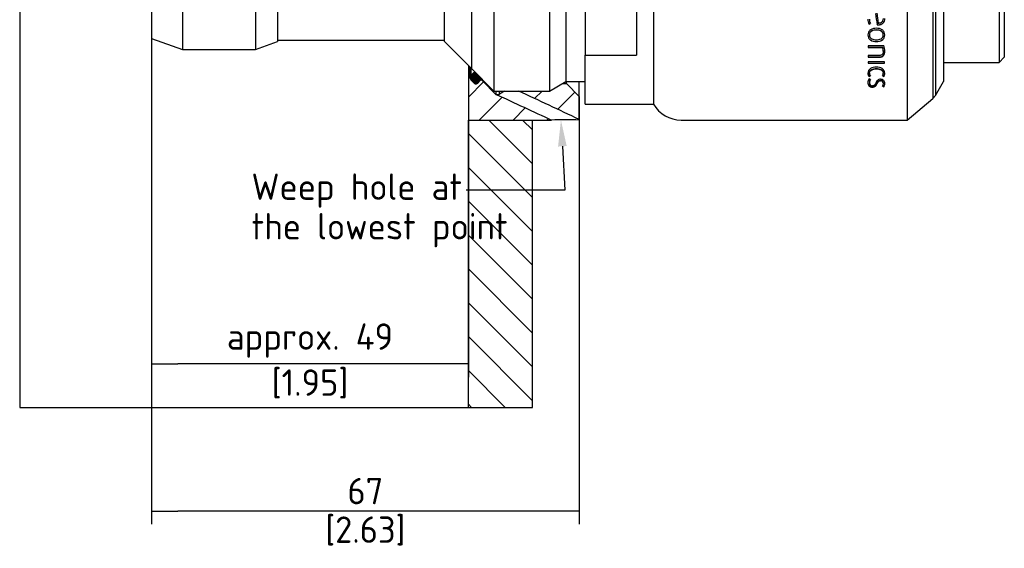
# Paper-space layout 'Installation' of a CAD drawing. Header units: millimetres. Extents: x -20 to 275, y -85 to 192.
# Tile 2 of 6: x -1 to 130, y 48 to 118. Entities that reach past the tile are written whole.
import ezdxf
from ezdxf import colors
from ezdxf.entities.mleader import LeaderData, LeaderLine
from ezdxf.lldxf.tags import DXFTag
from ezdxf.math import Vec2, Vec3

# ---------------------------------------------------------------- set-up
doc = ezdxf.new("R2010")
doc.units = ezdxf.units.MM
for name, color, linetype in [('Default', 7, 'Continuous'), ('DV7_Default', 7, 'Continuous'), ('G0.5-ORING', 7, 'Continuous'), ('HAW-12G-OTK', 7, 'Continuous'), ('SRV_G0.5_B', 7, 'Continuous'), ('WALL-THICK', 7, 'Continuous')]:
    doc.layers.add(name, color=color, linetype=linetype)
doc.styles.add('SEACAD_Solid_Edge_ISO', font='seiso.ttf')
tags = doc.linetypes.add('DOT2', pattern=[3.175, 0, -3.175]).pattern_tags.tags
tags[6:7] = [DXFTag(74, 4), DXFTag(75, 0), DXFTag(340, '0'), DXFTag(46, 0.0), DXFTag(50, 0.0), DXFTag(44, 0.0), DXFTag(45, 0.0)]
tags[4:5] = [DXFTag(74, 4), DXFTag(75, 0), DXFTag(340, '0'), DXFTag(46, 0.0), DXFTag(50, 0.0), DXFTag(44, 0.0), DXFTag(45, 0.0)]
doc.dimstyles.new('Rheonics_Publish', dxfattribs={"dimtxt": 3.5, "dimasz": 3.5, "dimexe": 1.75, "dimexo": 0, "dimgap": 0.875, "dimtad": 1, "dimdec": 1, "dimlfac": 0.4, "dimdsep": 46, "dimtxsty": 'SEACAD_Solid_Edge_ISO', "dimblk1": '_SE_FILLED', "dimblk2": '_SE_FILLED', "dimsah": 1, "dimcen": 1.75, "dimazin": 0, "dimtfac": 0.5, "dimtdec": 3, "dimtmove": 0, "dimatfit": 3, "dimfxl": 1, "dimarcsym": 0})

# ---------------------------------------------------------------- blocks, each defined once
blk = doc.blocks.new('_SE_FILLED')
at = {"color": 0}
blk.add_line((0, 0), (-1, 0), dxfattribs=at)
blk.add_solid([(0, 0), (-1, -0.1665), (-1, 0.1665), (0, 0)], dxfattribs=at)
blk = doc.blocks.new('DMBLK40')
at = {"layer": 'Default', "color": 0, "linetype": 'Continuous', "lineweight": -2, "transparency": 16777216}
for p, q in [((16.5, 117.64), (16.5, 51.27)), ((73.25, 108.02), (73.25, 51.27)), ((69.75, 53.02), (20, 53.02))]:
    blk.add_line(p, q, dxfattribs=at)
at = {"layer": 'Defpoints', "color": 0, "linetype": 'Continuous', "transparency": 16777216}
for p in [(16.5, 117.64), (73.25, 108.02), (16.5, 53.02)]:
    blk.add_point(p, dxfattribs=at)
at = {"layer": 'Default', "color": 0, "linetype": 'Continuous', "lineweight": -2, "transparency": 16777216, "xscale": 3.5, "yscale": 3.5, "zscale": 3.5, "rotation": 180}
blk.add_blockref('_SE_FILLED', (16.5, 53.02), dxfattribs=at)
at = {"layer": 'Default', "color": 0, "linetype": 'Continuous', "lineweight": -2, "transparency": 16777216, "xscale": 3.5, "yscale": 3.5, "zscale": 3.5}
blk.add_blockref('_SE_FILLED', (73.25, 53.02), dxfattribs=at)
at = {"layer": 'Default', "color": 0, "linetype": 'Continuous', "transparency": 16777216, "char_height": 3.5, "attachment_point": 5, "style": 'SEACAD_Solid_Edge_ISO'}
for s, insert in [('\\A1;67', (44.88, 55.67)), ('[2.63]', (44.88, 50.38))]:
    blk.add_mtext(s, dxfattribs=dict(at, insert=insert))
blk = doc.blocks.new('DMBLK43')
at = {"layer": 'Default', "color": 0, "linetype": 'Continuous', "lineweight": -2, "transparency": 16777216}
for p, q in [((16.5, 117.64), (16.5, 70.79)), ((58.55, 104.89), (58.55, 70.79)), ((55.05, 72.54), (20, 72.54))]:
    blk.add_line(p, q, dxfattribs=at)
at = {"layer": 'Defpoints', "color": 0, "linetype": 'Continuous', "transparency": 16777216}
for p in [(16.5, 117.64), (58.55, 104.89), (16.5, 72.54)]:
    blk.add_point(p, dxfattribs=at)
at = {"layer": 'Default', "color": 0, "linetype": 'Continuous', "lineweight": -2, "transparency": 16777216, "xscale": 3.5, "yscale": 3.5, "zscale": 3.5, "rotation": 180}
blk.add_blockref('_SE_FILLED', (16.5, 72.54), dxfattribs=at)
at = {"layer": 'Default', "color": 0, "linetype": 'Continuous', "lineweight": -2, "transparency": 16777216, "xscale": 3.5, "yscale": 3.5, "zscale": 3.5}
blk.add_blockref('_SE_FILLED', (58.55, 72.54), dxfattribs=at)
at = {"layer": 'Default', "color": 0, "linetype": 'Continuous', "transparency": 16777216, "char_height": 3.5, "attachment_point": 5, "style": 'SEACAD_Solid_Edge_ISO'}
for s, insert in [('\\A1;approx. 49', (37.53, 75.64)), ('[1.95]', (37.53, 69.89))]:
    blk.add_mtext(s, dxfattribs=dict(at, insert=insert))
blk = doc.blocks.new('SE21')
at = {"layer": 'DV7_Default', "linetype": 'Continuous'}
h = blk.add_hatch(color=7, dxfattribs=at)
edge = h.paths.add_edge_path()
edge.add_spline(control_points=[(79.95, 111.22), (79.89, 111.21), (79.82, 111.19), (79.76, 111.16), (79.69, 111.13), (79.63, 111.09), (79.57, 111.04), (79.52, 110.98), (79.47, 110.92), (79.43, 110.85), (79.4, 110.79), (79.37, 110.71), (79.36, 110.64), (79.35, 110.56), (79.36, 110.48), (79.37, 110.41), (79.38, 110.33), (79.41, 110.26), (79.45, 110.2), (79.49, 110.13), (79.54, 110.07), (79.6, 110.02), (79.66, 109.97), (79.72, 109.93), (79.8, 109.91)], knot_values=[0, 0, 0, 0, 0.046248, 0.046248, 0.046248, 0.099953, 0.099953, 0.099953, 0.153658, 0.153658, 0.153658, 0.207363, 0.207363, 0.207363, 0.261068, 0.261068, 0.261068, 0.314773, 0.314773, 0.314773, 0.368477, 0.368477, 0.368477, 0.422181, 0.422181, 0.422181, 0.422181], degree=3, periodic=0)
edge.add_spline(control_points=[(79.8, 109.91), (79.84, 109.89), (79.89, 109.88), (79.93, 109.87), (80.01, 109.86), (80.09, 109.86), (80.16, 109.87), (80.24, 109.89), (80.31, 109.91), (80.38, 109.95), (80.44, 109.99), (80.5, 110.04), (80.55, 110.1), (80.6, 110.16), (80.64, 110.22), (80.67, 110.29), (80.69, 110.35), (80.7, 110.4), (80.71, 110.46)], knot_values=[0.712747, 0.712747, 0.712747, 0.712747, 0.746066, 0.746066, 0.746066, 0.79977, 0.79977, 0.79977, 0.853474, 0.853474, 0.853474, 0.907179, 0.907179, 0.907179, 0.960884, 0.960884, 0.960884, 1, 1, 1, 1], degree=3, periodic=0)
edge.add_line((80.71, 110.46), (79.95, 111.22))
at = {"layer": 'G0.5-ORING', "linetype": 'Continuous'}
h = blk.add_hatch(dxfattribs=at)
h.set_pattern_fill('LINE', scale=2, angle=135, style=0)
edge = h.paths.add_edge_path()
edge.add_spline(control_points=[(79.93, 111.22), (79.8, 111.2), (79.68, 111.15), (79.49, 110.99), (79.41, 110.88), (79.33, 110.64), (79.32, 110.51), (79.38, 110.27), (79.44, 110.15), (79.62, 109.97), (79.74, 109.91), (79.98, 109.85), (80.11, 109.86), (80.35, 109.94), (80.46, 110.02), (80.62, 110.21), (80.67, 110.33), (80.69, 110.46)], knot_values=[0, 0, 0, 0, 0.125, 0.125, 0.25, 0.25, 0.375, 0.375, 0.5, 0.5, 0.625, 0.625, 0.75, 0.75, 0.875, 0.875, 1, 1, 1, 1], degree=3, periodic=0)
edge.add_line((80.69, 110.46), (79.93, 111.22))
at = {"layer": 'HAW-12G-OTK', "linetype": 'Continuous'}
h = blk.add_hatch(dxfattribs=at)
h.set_pattern_fill('LINE', angle=45, style=0)
edge = h.paths.add_edge_path()
edge.add_line((87.51, 104.89), (90.04, 104.89))
edge.add_ellipse((60.39, 119.62), major_axis=(-106.71, 49.75), ratio=0.007219, start_angle=178.0989, end_angle=178.5883)
edge.add_line((82.71, 108.29), (82.67, 108.29))
edge.add_line((82.67, 108.29), (80.83, 110.13))
edge.add_arc((80.71, 110.01), 0.17, 44.9996, 135.0004)
edge.add_line((80.59, 110.13), (80.26, 109.8))
edge.add_arc((80.02, 110.04), 0.34, 224.9996, 315.0004, ccw=False)
edge.add_line((79.78, 109.8), (79.37, 110.2))
edge.add_arc((79.61, 110.45), 0.343, 180.224, 224.7756, ccw=False)
edge.add_line((79.27, 110.44), (79.27, 110.96))
edge.add_arc((79.14, 110.96), 0.127, 0, 180)
edge.add_line((79.02, 110.96), (79.02, 104.89))
edge.add_line((79.02, 104.89), (87.51, 104.89))
h = blk.add_hatch(dxfattribs=at)
h.set_pattern_fill('LINE', angle=45, style=0)
edge = h.paths.add_edge_path()
edge.add_line((93.72, 108.02), (92.02, 109.72))
edge.add_line((92.02, 109.72), (91.49, 109.72))
edge.add_line((91.49, 109.72), (89.77, 108.73))
edge.add_line((89.77, 108.73), (87.39, 108.73))
edge.add_line((87.39, 108.73), (85.68, 108.73))
edge.add_ellipse((60.39, 119.62), major_axis=(-106.71, 49.75), ratio=0.007219, start_angle=181.2723, end_angle=181.7197)
edge.add_line((93.72, 104.97), (93.72, 108.02))
at = {"layer": 'WALL-THICK', "linetype": 'Continuous'}
h = blk.add_hatch(dxfattribs=at)
h.set_pattern_fill('LINE', angle=135, style=0)
h.paths.add_polyline_path([(79.01, 66.77), (87.51, 66.77), (87.51, 104.89), (79.02, 104.89), (79.01, 104.89)])
at = {"layer": 'DV7_Default', "color": 7, "linetype": 'DOT2'}
blk.add_line((79.93, 111.22), (80.69, 110.46), dxfattribs=at)
at = {"layer": 'G0.5-ORING', "color": 7, "linetype": 'Continuous'}
blk.add_line((79.33, 111.81), (79.33, 110.54), dxfattribs=at)
for points, knots in [([(79.69, 111.14), (79.63, 111.11), (79.57, 111.06), (79.51, 111), (79.46, 110.95), (79.42, 110.88), (79.39, 110.81), (79.36, 110.74), (79.34, 110.67), (79.34, 110.59), (79.33, 110.52), (79.34, 110.44), (79.36, 110.36), (79.38, 110.29), (79.41, 110.22), (79.45, 110.16), (79.5, 110.09), (79.55, 110.04), (79.61, 109.99), (79.68, 109.95), (79.75, 109.91), (79.82, 109.89), (79.89, 109.87), (79.97, 109.86), (80.05, 109.86), (80.12, 109.87), (80.2, 109.88), (80.27, 109.91), (80.34, 109.94), (80.41, 109.98), (80.46, 110.03), (80.52, 110.08), (80.57, 110.14), (80.61, 110.21), (80.64, 110.28), (80.67, 110.35), (80.68, 110.42), (80.69, 110.44), (80.69, 110.45), (80.69, 110.46)], [0, 0, 0, 0, 0.0537045, 0.0537045, 0.0537045, 0.1074089, 0.1074089, 0.1074089, 0.1611138, 0.1611138, 0.1611138, 0.2148191, 0.2148191, 0.2148191, 0.2685244, 0.2685244, 0.2685244, 0.3222293, 0.3222293, 0.3222293, 0.3759337, 0.3759337, 0.3759337, 0.4296377, 0.4296377, 0.4296377, 0.4833413, 0.4833413, 0.4833413, 0.537045, 0.537045, 0.537045, 0.590749, 0.590749, 0.590749, 0.6444535, 0.6444535, 0.6444535, 0.6525155, 0.6525155, 0.6525155, 0.6525155]), ([(79.93, 111.22), (79.89, 111.21), (79.86, 111.21), (79.83, 111.2), (79.78, 111.18), (79.74, 111.17), (79.69, 111.14)], [0.94247663, 0.94247663, 0.94247663, 0.94247663, 0.96668155, 0.96668155, 0.96668155, 1, 1, 1, 1])]:
    blk.add_open_spline(points, degree=3, knots=knots, dxfattribs=at)
at = {"layer": 'HAW-12G-OTK', "color": 7, "linetype": 'Continuous'}
for p, q in [((79.02, 112.13), (79.02, 110.96)), ((79.27, 110.96), (79.27, 111.87)), ((79.02, 110.96), (79.02, 104.89)), ((79.27, 110.44), (79.27, 110.96)), ((79.37, 110.2), (79.78, 109.8)), ((80.26, 109.8), (80.59, 110.13)), ((80.83, 110.13), (82.67, 108.29)), ((92.02, 109.72), (92.02, 109.99)), ((93.72, 108.02), (93.72, 109.99)), ((82.67, 108.73), (82.67, 108.29)), ((83.09, 108.73), (83.09, 108.3)), ((91.49, 109.72), (92.02, 109.72)), ((92.02, 109.72), (93.72, 108.02)), ((82.67, 108.29), (82.71, 108.29)), ((93.72, 104.97), (93.72, 108.02)), ((79.02, 104.89), (90.04, 104.89)), ((93.72, 104.89), (93.72, 104.97))]:
    blk.add_line(p, q, dxfattribs=at)
for centre, radius, start, end in [((94.5, 90.2), 21.4, 119.9775, 122.2383), ((82.11, 146.92), 38.64, 270.8914, 271.4498), ((91.92, -9.04), 113.95, 89.0982, 90.9457)]:
    blk.add_arc(centre, radius, start, end, dxfattribs=at)
for start_param, end_param in [(4.398109, 4.476419), (-4.498229, -4.427413)]:
    blk.add_ellipse((60.39, 119.62), major_axis=(-106.71, 49.75), ratio=0.007219, start_param=start_param, end_param=end_param, dxfattribs=at)
for points, knots in [([(79.27, 110.96), (79.27, 110.98), (79.27, 110.99), (79.26, 111), (79.26, 111.02), (79.25, 111.03), (79.24, 111.04), (79.23, 111.05), (79.22, 111.06), (79.21, 111.07), (79.2, 111.08), (79.19, 111.08), (79.17, 111.09), (79.16, 111.09), (79.14, 111.09), (79.13, 111.09), (79.12, 111.09), (79.1, 111.08), (79.09, 111.08), (79.08, 111.07), (79.06, 111.06), (79.05, 111.05), (79.04, 111.04), (79.03, 111.03), (79.03, 111.02), (79.02, 111.01), (79.02, 110.99), (79.02, 110.98), (79.02, 110.97), (79.02, 110.97), (79.02, 110.96)], [0, 0, 0, 0, 0.102943, 0.102943, 0.102943, 0.210361, 0.210361, 0.210361, 0.317779, 0.317779, 0.317779, 0.425195, 0.425195, 0.425195, 0.532609, 0.532609, 0.532609, 0.640023, 0.640023, 0.640023, 0.747438, 0.747438, 0.747438, 0.854853, 0.854853, 0.854853, 0.96227, 0.96227, 0.96227, 1, 1, 1, 1]), ([(79.78, 109.8), (79.81, 109.77), (79.84, 109.75), (79.87, 109.73), (79.91, 109.71), (79.94, 109.7), (79.98, 109.7), (80.02, 109.69), (80.06, 109.7), (80.1, 109.7), (80.13, 109.71), (80.17, 109.73), (80.2, 109.75), (80.22, 109.76), (80.24, 109.78), (80.26, 109.8)], [0, 0, 0, 0, 0.214491, 0.214491, 0.214491, 0.429428, 0.429428, 0.429428, 0.644365, 0.644365, 0.644365, 0.859301, 0.859301, 0.859301, 1, 1, 1, 1]), ([(80.83, 110.13), (80.8, 110.16), (80.75, 110.18), (80.67, 110.18), (80.62, 110.16), (80.59, 110.13)], [0, 0, 0, 0, 0.5, 0.5, 1, 1, 1, 1])]:
    blk.add_open_spline(points, degree=3, knots=knots, dxfattribs=at)
blk.add_open_spline([(79.27, 110.44), (79.27, 110.36), (79.31, 110.27), (79.37, 110.2)], degree=3, dxfattribs=at)
at = {"layer": 'SRV_G0.5_B', "color": 7, "linetype": 'Continuous'}
for p, q in [((137.25, 130.39), (137.25, 104.89)), ((103.57, 128.27), (103.57, 107.02)), ((140.65, 127.54), (140.65, 107.74)), ((140.98, 127.14), (140.98, 108.14)), ((82.41, 126.55), (82.41, 108.73)), ((89.77, 126.55), (89.77, 108.73)), ((91.95, 125.29), (91.95, 109.99)), ((142.05, 125.29), (142.05, 109.99)), ((79.41, 123.55), (79.41, 111.73)), ((79.41, 123.55), (79.41, 111.73)), ((149.45, 122.74), (149.45, 112.54)), ((150.13, 122.06), (150.13, 113.22)), ((41.06, 121.04), (41.06, 114.24)), ((50.77, 121.04), (50.77, 114.24)), ((36.97, 119.55), (36.97, 115.73)), ((53.69, 119.98), (53.69, 115.3)), ((75.8, 119.94), (75.8, 115.35)), ((94.5, 119.43), (94.5, 113.52)), ((101.3, 119.43), (101.3, 113.52)), ((132.18, 117.6), (132.36, 117.68)), ((132.18, 117.6), (132.26, 117.64)), ((132.18, 117.6), (132.18, 117.6)), ((133.39, 117.76), (133.39, 117.76)), ((133.15, 116.84), (133.15, 116.83)), ((133.25, 117.54), (133.25, 117.54)), ((133.25, 117.54), (133.38, 117.54)), ((133.25, 117.54), (133.38, 117.53)), ((133.38, 117.54), (133.38, 117.53)), ((36.97, 115.73), (41.06, 114.24)), ((50.77, 114.24), (53.69, 115.3)), ((53.69, 115.51), (75.8, 115.51)), ((75.8, 115.35), (79.41, 111.73)), ((132.23, 116.19), (132.23, 116.18)), ((133.15, 115.32), (133.15, 115.3)), ((134.07, 116.19), (134.07, 116.18)), ((41.06, 114.24), (50.77, 114.24)), ((134.12, 114.76), (132.07, 114.76)), ((132.07, 114.76), (132.07, 114.53)), ((132.07, 114.55), (133.99, 114.55)), ((132.07, 114.53), (133.99, 114.53)), ((133.99, 114.55), (133.99, 114.53)), ((134.07, 114.05), (134.07, 114.03)), ((94.5, 113.52), (101.3, 113.52)), ((94.5, 107.02), (94.5, 113.52)), ((133.54, 113.46), (132.07, 113.46)), ((132.07, 113.46), (132.07, 113.24)), ((132.07, 113.27), (133.56, 113.27)), ((132.07, 113.24), (133.56, 113.24)), ((134.23, 112.63), (132.07, 112.63)), ((132.07, 112.63), (132.07, 112.42)), ((132.07, 112.45), (134.23, 112.45)), ((132.07, 112.42), (134.23, 112.42)), ((133.56, 113.27), (133.56, 113.24)), ((134.23, 112.42), (134.23, 112.63)), ((142.05, 112.54), (142.65, 112.54)), ((142.65, 112.54), (149.45, 112.54)), ((149.45, 112.54), (150.13, 113.22)), ((79.41, 111.73), (82.41, 108.73)), ((79.41, 111.73), (79.41, 111.73)), ((132.23, 111.13), (132.23, 111.09)), ((133.15, 111.73), (133.15, 111.69)), ((134.07, 111.13), (134.07, 111.09)), ((89.77, 108.73), (91.95, 109.99)), ((91.95, 109.99), (94.5, 109.99)), ((132.18, 110.71), (132.33, 110.77)), ((132.18, 110.67), (132.36, 110.74)), ((132.18, 110.71), (132.18, 110.67)), ((132.36, 110.28), (132.18, 110.35)), ((132.22, 109.91), (132.22, 109.86)), ((133.71, 110.16), (133.71, 110.11)), ((133.95, 110.74), (134.12, 110.67)), ((133.97, 110.77), (134.12, 110.71)), ((134.08, 109.8), (134.08, 109.74)), ((134.12, 110.71), (134.12, 110.67)), ((140.98, 108.14), (142.05, 109.99)), ((82.41, 108.73), (89.77, 108.73)), ((132.62, 109.31), (132.62, 109.26)), ((133.95, 109.39), (134.12, 109.32)), ((133.98, 109.43), (134.12, 109.37)), ((134.12, 109.37), (134.12, 109.32)), ((137.25, 104.89), (140.65, 107.74)), ((140.65, 107.74), (140.98, 108.14)), ((94.5, 107.02), (103.57, 107.02)), ((107.25, 104.89), (137.25, 104.89))]:
    blk.add_line(p, q, dxfattribs=at)
for centre, radius, start, end in [((133.5, 118.25), 1.47, 178.8733, 205.9779), ((133.48, 118.24), 1.45, 178.8717, 206.141), ((133.48, 118.25), 1.26, 179.4757, 206.9053), ((133.5, 118.26), 1.28, 179.4727, 206.7385), ((132.68, 114.06), 1.4, 359.3725, 20.4811), ((132.66, 114.04), 1.41, 359.3738, 20.3501), ((132.37, 114.03), 1.9, 359.9721, 22.8049), ((132.72, 111.14), 0.696, 181.1749, 218.1226), ((132.75, 111.11), 0.719, 180.1575, 217.492), ((132.8, 111.09), 0.573, 180.5334, 218.4899), ((133.5, 111.1), 0.574, 321.5596, 359.4226), ((133.56, 111.15), 0.707, 322.1746, 357.6572), ((133.56, 111.1), 0.714, 322.3825, 359.9682), ((132.98, 109.84), 0.952, 147.5486, 179.2573), ((133.05, 109.87), 0.824, 149.6615, 177.3411), ((133.06, 109.82), 0.833, 146.6363, 177.3702), ((132.61, 109.83), 0.384, 175.5894, 272.7934), ((133.73, 109.81), 0.351, 357.6072, 92.4228), ((133.73, 109.76), 0.352, 357.422, 92.2247), ((133.57, 109.8), 0.703, 322.0587, 358.5125), ((133.56, 109.75), 0.71, 322.2667, 0.408), ((133.5, 109.75), 0.58, 320.4863, 358.7735), ((107.25, 109.14), 4.25, 210, 270)]:
    blk.add_arc(centre, radius, start, end, dxfattribs=at)
for points in [[(133.02, 119.05), (133.1, 118.55), (133.17, 118.04), (133.25, 117.54)], [(133.2, 119.07), (133.27, 118.63), (133.33, 118.2), (133.39, 117.76)], [(133.2, 119.06), (133.27, 118.63), (133.33, 118.19), (133.39, 117.76)], [(133.23, 117.64), (133.24, 117.61), (133.24, 117.57), (133.25, 117.54)], [(133.38, 117.54), (133.54, 117.54), (133.71, 117.57), (133.86, 117.64)]]:
    blk.add_open_spline(points, degree=3, dxfattribs=at)
for points, knots in [([(133.38, 117.53), (133.61, 117.54), (133.85, 117.59), (134.1, 117.82), (134.17, 117.92), (134.25, 118.14), (134.27, 118.25), (134.27, 118.37)], [0, 0, 0, 0, 0.5, 0.5, 0.75, 0.75, 1, 1, 1, 1]), ([(133.39, 117.76), (133.45, 117.77), (133.51, 117.77), (133.56, 117.78), (133.64, 117.79), (133.73, 117.82), (133.8, 117.85), (133.85, 117.88), (133.9, 117.91), (133.93, 117.95), (133.97, 117.99), (134, 118.04), (134.03, 118.09), (134.05, 118.14), (134.07, 118.2), (134.07, 118.25), (134.08, 118.29), (134.08, 118.33), (134.08, 118.37)], [0, 0, 0, 0, 0.16344, 0.16344, 0.16344, 0.403536, 0.403536, 0.403536, 0.565526, 0.565526, 0.565526, 0.727537, 0.727537, 0.727537, 0.889779, 0.889779, 0.889779, 1, 1, 1, 1]), ([(133.39, 117.76), (133.45, 117.76), (133.51, 117.77), (133.56, 117.78), (133.65, 117.79), (133.73, 117.81), (133.8, 117.85), (133.85, 117.88), (133.9, 117.91), (133.94, 117.95), (133.97, 117.99), (134.01, 118.04), (134.03, 118.09), (134.05, 118.14), (134.07, 118.2), (134.07, 118.25), (134.08, 118.29), (134.08, 118.33), (134.08, 118.36)], [0, 0, 0, 0, 0.165583, 0.165583, 0.165583, 0.406311, 0.406311, 0.406311, 0.568259, 0.568259, 0.568259, 0.730263, 0.730263, 0.730263, 0.891946, 0.891946, 0.891946, 1, 1, 1, 1]), ([(133.15, 117.07), (132.88, 117.07), (132.61, 117.02), (132.27, 116.79), (132.18, 116.69), (132.05, 116.45), (132.03, 116.32), (132.03, 116.18)], [0, 0, 0, 0, 0.5, 0.5, 0.75, 0.75, 1, 1, 1, 1]), ([(133.15, 116.84), (132.94, 116.84), (132.73, 116.81), (132.45, 116.66), (132.36, 116.59), (132.25, 116.41), (132.23, 116.3), (132.23, 116.19)], [0, 0, 0, 0, 0.5, 0.5, 0.75, 0.75, 1, 1, 1, 1]), ([(133.15, 116.83), (132.94, 116.83), (132.72, 116.8), (132.44, 116.65), (132.36, 116.58), (132.25, 116.4), (132.23, 116.29), (132.23, 116.18)], [0, 0, 0, 0, 0.5, 0.5, 0.75, 0.75, 1, 1, 1, 1]), ([(134.27, 116.18), (134.27, 116.32), (134.24, 116.45), (134.12, 116.69), (134.03, 116.79), (133.7, 117.02), (133.42, 117.07), (133.15, 117.07)], [0, 0, 0, 0, 0.25, 0.25, 0.5, 0.5, 1, 1, 1, 1]), ([(134.07, 116.19), (134.07, 116.3), (134.05, 116.4), (133.94, 116.59), (133.86, 116.66), (133.58, 116.81), (133.36, 116.84), (133.15, 116.84)], [0, 0, 0, 0, 0.25, 0.25, 0.5, 0.5, 1, 1, 1, 1]), ([(134.07, 116.18), (134.07, 116.29), (134.05, 116.39), (133.94, 116.58), (133.86, 116.65), (133.58, 116.8), (133.36, 116.83), (133.15, 116.83)], [0, 0, 0, 0, 0.25, 0.25, 0.5, 0.5, 1, 1, 1, 1]), ([(132.03, 116.19), (132.03, 116.06), (132.05, 115.92), (132.18, 115.69), (132.27, 115.59), (132.61, 115.37), (132.88, 115.32), (133.15, 115.32)], [0, 0, 0, 0, 0.25, 0.25, 0.5, 0.5, 1, 1, 1, 1]), ([(132.03, 116.18), (132.03, 116.05), (132.05, 115.91), (132.18, 115.68), (132.27, 115.57), (132.6, 115.35), (132.88, 115.31), (133.15, 115.3)], [0, 0, 0, 0, 0.25, 0.25, 0.5, 0.5, 1, 1, 1, 1]), ([(132.23, 116.18), (132.23, 116.08), (132.25, 115.97), (132.36, 115.79), (132.44, 115.72), (132.72, 115.56), (132.94, 115.54), (133.15, 115.53)], [0, 0, 0, 0, 0.25, 0.25, 0.5, 0.5, 1, 1, 1, 1]), ([(133.15, 115.32), (133.42, 115.32), (133.69, 115.37), (134.03, 115.59), (134.12, 115.69), (134.24, 115.92), (134.27, 116.06), (134.27, 116.19)], [0, 0, 0, 0, 0.5, 0.5, 0.75, 0.75, 1, 1, 1, 1]), ([(133.15, 115.53), (133.36, 115.54), (133.58, 115.56), (133.86, 115.72), (133.94, 115.79), (134.05, 115.97), (134.07, 116.07), (134.07, 116.18)], [0, 0, 0, 0, 0.5, 0.5, 0.75, 0.75, 1, 1, 1, 1]), ([(133.15, 115.3), (133.42, 115.31), (133.7, 115.35), (134.03, 115.57), (134.12, 115.67), (134.24, 115.91), (134.27, 116.05), (134.27, 116.18)], [0, 0, 0, 0, 0.5, 0.5, 0.75, 0.75, 1, 1, 1, 1]), ([(134.07, 114.03), (134.07, 113.97), (134.07, 113.92), (134.06, 113.86), (134.05, 113.81), (134.03, 113.76), (134.01, 113.71), (133.98, 113.66), (133.95, 113.62), (133.92, 113.59), (133.88, 113.56), (133.84, 113.53), (133.79, 113.51), (133.75, 113.49), (133.7, 113.48), (133.65, 113.47), (133.61, 113.47), (133.58, 113.46), (133.54, 113.46)], [0, 0, 0, 0, 0.189209, 0.189209, 0.189209, 0.380254, 0.380254, 0.380254, 0.549251, 0.549251, 0.549251, 0.718433, 0.718433, 0.718433, 0.886498, 0.886498, 0.886498, 1, 1, 1, 1]), ([(133.56, 113.27), (133.66, 113.27), (133.76, 113.28), (133.95, 113.36), (134.04, 113.42), (134.23, 113.64), (134.27, 113.84), (134.27, 114.04)], [0, 0, 0, 0, 0.25, 0.25, 0.5, 0.5, 0.9879258, 0.9879258, 0.9879258, 0.9879258]), ([(133.56, 113.24), (133.66, 113.24), (133.77, 113.26), (133.96, 113.33), (134.04, 113.39), (134.23, 113.62), (134.27, 113.83), (134.27, 114.03)], [0, 0, 0, 0, 0.25, 0.25, 0.5, 0.5, 1, 1, 1, 1]), ([(133.15, 111.9), (132.88, 111.9), (132.6, 111.85), (132.27, 111.64), (132.18, 111.55), (132.06, 111.34), (132.03, 111.22), (132.03, 111.1)], [0, 0, 0, 0, 0.5, 0.5, 0.75, 0.75, 1, 1, 1, 1]), ([(132.23, 111.13), (132.24, 111.32), (132.35, 111.5), (132.72, 111.7), (132.94, 111.72), (133.15, 111.73)], [0, 0, 0, 0, 0.5, 0.5, 1, 1, 1, 1]), ([(132.23, 111.09), (132.24, 111.28), (132.35, 111.46), (132.72, 111.66), (132.94, 111.68), (133.15, 111.69)], [0, 0, 0, 0, 0.5, 0.5, 1, 1, 1, 1]), ([(134.27, 111.1), (134.26, 111.34), (134.14, 111.57), (133.7, 111.85), (133.42, 111.9), (133.15, 111.9)], [0, 0, 0, 0, 0.5, 0.5, 1, 1, 1, 1]), ([(133.15, 111.73), (133.37, 111.72), (133.59, 111.7), (133.95, 111.5), (134.06, 111.32), (134.07, 111.13)], [0, 0, 0, 0, 0.5, 0.5, 1, 1, 1, 1]), ([(133.15, 111.69), (133.37, 111.68), (133.59, 111.66), (133.95, 111.46), (134.06, 111.28), (134.07, 111.09)], [0, 0, 0, 0, 0.5, 0.5, 1, 1, 1, 1]), ([(132.03, 109.88), (132.03, 109.74), (132.07, 109.61), (132.21, 109.44), (132.28, 109.39), (132.44, 109.33), (132.53, 109.32), (132.62, 109.31)], [0.0294496, 0.0294496, 0.0294496, 0.0294496, 0.5, 0.5, 0.75, 0.75, 1, 1, 1, 1]), ([(132.03, 109.85), (132.03, 109.71), (132.06, 109.56), (132.21, 109.39), (132.28, 109.34), (132.44, 109.27), (132.53, 109.26), (132.62, 109.26)], [0, 0, 0, 0, 0.5, 0.5, 0.75, 0.75, 1, 1, 1, 1]), ([(132.62, 109.31), (132.7, 109.32), (132.79, 109.32), (132.93, 109.37), (133, 109.41), (133.15, 109.56), (133.21, 109.68), (133.27, 109.8)], [0, 0, 0, 0, 0.25, 0.25, 0.5, 0.5, 1, 1, 1, 1]), ([(133.09, 109.82), (133.04, 109.74), (133, 109.65), (132.9, 109.53), (132.85, 109.5), (132.75, 109.45), (132.69, 109.44), (132.63, 109.44)], [0, 0, 0, 0, 0.5, 0.5, 0.75, 0.75, 1, 1, 1, 1]), ([(133.71, 110.31), (133.56, 110.3), (133.4, 110.25), (133.2, 110.06), (133.14, 109.94), (133.09, 109.82)], [0, 0, 0, 0, 0.5, 0.5, 1, 1, 1, 1]), ([(133.27, 109.8), (133.31, 109.88), (133.35, 109.97), (133.45, 110.08), (133.49, 110.11), (133.6, 110.15), (133.66, 110.16), (133.71, 110.16)], [0, 0, 0, 0, 0.5, 0.5, 0.75, 0.75, 1, 1, 1, 1]), ([(133.27, 109.74), (133.31, 109.83), (133.35, 109.91), (133.45, 110.03), (133.49, 110.06), (133.6, 110.1), (133.66, 110.11), (133.71, 110.11)], [0, 0, 0, 0, 0.5, 0.5, 0.75, 0.75, 1, 1, 1, 1]), ([(134.27, 109.76), (134.27, 109.89), (134.24, 110.02), (134.04, 110.24), (133.88, 110.3), (133.71, 110.31)], [0, 0, 0, 0, 0.5, 0.5, 1, 1, 1, 1]), ([(132.62, 109.26), (132.7, 109.26), (132.79, 109.27), (132.94, 109.32), (133, 109.36), (133.15, 109.5), (133.21, 109.62), (133.27, 109.74)], [0, 0, 0, 0, 0.25, 0.25, 0.5, 0.5, 1, 1, 1, 1])]:
    blk.add_open_spline(points, degree=3, knots=knots, dxfattribs=at)
at = {"layer": 'WALL-THICK', "color": 7, "linetype": 'Continuous'}
for p, q in [((79.01, 104.89), (87.51, 104.89)), ((79.01, 66.77), (79.01, 104.89)), ((87.51, 66.77), (87.51, 104.89))]:
    blk.add_line(p, q, dxfattribs=at)
blk = doc.blocks.new('SE23')
at = {"layer": 'Default', "color": 7, "linetype": 'Continuous'}
blk.add_line((19.47, 168.66), (19.47, 66.77), dxfattribs=at)
blk = doc.blocks.new('SE24')
at = {"layer": 'Default', "color": 7, "linetype": 'Continuous'}
blk.add_line((19.47, 66.77), (87.51, 66.77), dxfattribs=at)

psp = doc.layouts.new('Installation')

# ---------------------------------------------------------------- block references
at = {"layer": 'Default'}
for name in ['SE23', 'SE21', 'SE24']:
    psp.add_blockref(name, (-20.465, 0), dxfattribs=at)

# ---------------------------------------------------------------- dimensions: what is measured, and where the dimension line sits
at = {"layer": 'Default', "color": 7, "linetype": 'Continuous'}
for base, p1, text, picture, middle in [((16.504, 53.025), (73.25, 108.023), '\\A1;<>', 'DMBLK40', (44.877, 53.025)), ((16.504, 72.539), (58.547, 104.891), '\\A1;approx. <>', 'DMBLK43', (37.525, 72.539))]:
    dim = psp.add_linear_dim(base=base, p1=p1, p2=(16.504, 117.641), text=text, dimstyle='Rheonics_Publish', override={"dimdec": 0, "dimlfac": 1.176471, "dimpost": '\\X'}, dxfattribs=at)
    dim.commit()
    dim.dimension.update_dxf_attribs({"geometry": picture, "text_midpoint": middle, "dimtype": 160})

# ---------------------------------------------------------------- leaders
ml = psp.add_multileader_mtext('Standard', dxfattribs=at)
ml.set_content('{\\pxsm0.9;\\fSolid Edge ISO|b0||i0||c0|p34;\\W1.;Weep hole at \\Pthe lowest point\\P}', color=7)
ml.set_leader_properties()
ml.build(insert=Vec2(0, 0))
ml.multileader.update_dxf_attribs({"dogleg_length": 13.094, "arrow_head_size": 3.5})
ctx = ml.context
ctx.base_point, ctx.char_height, ctx.arrow_head_size, ctx.landing_gap_size, ctx.plane_origin = Vec3(28.512, 95.591), 3.5, 3.5, 1.225, Vec3(-20.465, 0)
notes = []
notes.append((ctx, [(0, (1, 1, 0), (71.35, 95.591), (-1, 0), 13.094, [(0, [(70.829, 104.905)], 0, [])])]))
ctx.mtext.insert = Vec3(29.759, 97.806)
for ctx, leaders in notes:
    for number, flags, end, landing, length, lines in leaders:
        leader = LeaderData()
        leader.index, (leader.has_last_leader_line, leader.has_dogleg_vector, leader.attachment_direction) = number, flags
        leader.last_leader_point, leader.dogleg_vector, leader.dogleg_length = Vec3(end), Vec3(landing), length
        for number, points, colour, breaks in lines:
            line = LeaderLine()
            line.index, line.vertices, line.color, line.breaks = number, Vec3.list(points), colors.encode_raw_color(colour), breaks
            leader.lines.append(line)
        ctx.leaders.append(leader)

doc.saveas('drawing.dxf')
